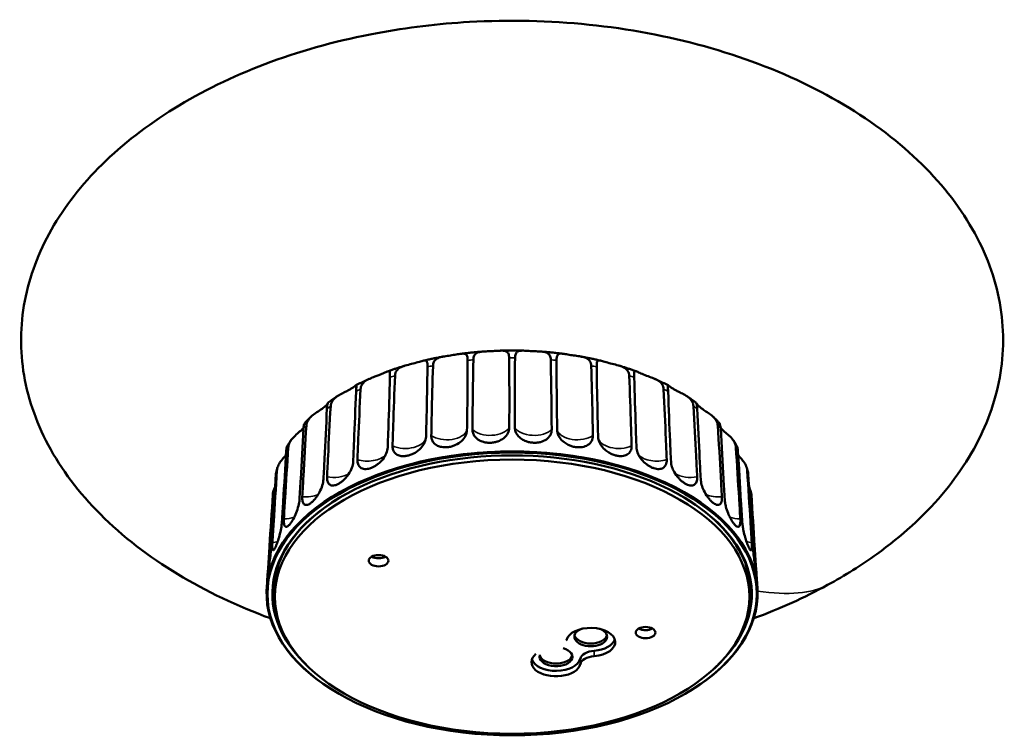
# Model space of a CAD drawing. Header units: millimetres. Extents: x 284 to 1030, y 103 to 1064.
# Tile 4 of 4: x 729 to 1030, y 846 to 1064. Entities that reach past the tile are written whole.
import ezdxf

# ---------------------------------------------------------------- set-up
doc = ezdxf.new("R2010")
doc.units = ezdxf.units.MM
doc.header["$LTSCALE"] = 4
doc.layers.add('Visibile (ISO)', color=7, linetype='Continuous', lineweight=50)
doc.layers.add('Visibile sottile (ISO)', color=7, linetype='Continuous', lineweight=35)

msp = doc.modelspace()

# ---------------------------------------------------------------- linework, layer by layer
at = {"layer": 'Visibile (ISO)'}
for p, q in [((804.92, 894.73), (804.66, 890.65)), ((954.29, 894.73), (954.56, 890.65)), ((807.11, 890.47), (807.11, 888.02)), ((952.11, 890.47), (952.11, 888.02)), ((804.62, 889.85), (804.62, 889.85)), ((954.6, 889.85), (954.6, 889.85)), ((825.42, 859.11), (825.24, 859.22)), ((933.8, 859.11), (933.98, 859.22))]:
    msp.add_line(p, q, dxfattribs=at)
for centre, major_axis, start_param, end_param in [((879.61, 889.04), (75, 0), 5.523307, 10.184656), ((879.61, 888.84), (73.25, 0), 5.71599, 9.991973), ((879.61, 889.04), (-75, 0), 3.16011, 6.264668), ((879.61, 889.04), (-73, 0), 5.481701, 6.579021), ((879.61, 889.04), (73, 0), 5.987349, 7.08467), ((838.82, 901.45), (-3, 0), 0.785398, 2.356194), ((879.61, 890.47), (-72.5, 0), 6.098254, 6.283185), ((879.61, 890.47), (72.5, 0), 0, 0.184932), ((879.61, 890.47), (-72.97, 0), 0.004615, 0.138792), ((879.61, 890.47), (72.97, 0), 6.144394, 6.278571), ((903.64, 874.15), (-7.5, 0), 1.712693, 6.141288), ((903.64, 875.78), (-5, 0), 5.318251, 10.389712), ((903.64, 876.6), (5, 0), 3.28349, 6.141288), ((920.39, 879.49), (-3, 0), 0.785398, 2.356194), ((891.27, 875.17), (5, 0), 6.083646, 6.141288), ((903.64, 875.78), (7.5, 0), 4.854286, 6.093488), ((893.03, 868.03), (7.5, 0), 2.528227, 6.141288), ((893.03, 869.66), (-5, 0), 6.084885, 10.542136), ((893.03, 870.47), (5, 0), 3.28349, 6.141288), ((905.41, 868.64), (-5, 0), 4.854286, 6.141288), ((905.41, 867), (-5, 0), 4.854286, 6.141288), ((893.03, 869.66), (7.5, 0), 3.33129, 6.141288)]:
    msp.add_ellipse(centre, major_axis=major_axis, ratio=0.57735, start_param=start_param, end_param=end_param, dxfattribs=at)
for centre, major_axis in [((879.61, 888.84), (74.76, 0)), ((879.61, 888.02), (-72.5, 0)), ((838.82, 899), (-3, 0)), ((920.39, 877.04), (-3, 0))]:
    msp.add_ellipse(centre, major_axis=major_axis, ratio=0.57735, dxfattribs=at)
for points, knots in [([(805.79, 881.4), (795.72, 885.1), (786.15, 889.63), (768.63, 900.22), (760.59, 906.39), (747.31, 919.69), (741.88, 926.86), (734.02, 941.62), (731.43, 949.29), (729.18, 964.54), (729.43, 972.25), (732.62, 987.17), (735.55, 994.51), (743.8, 1008.4), (749.19, 1015.06), (762.03, 1027.35), (769.61, 1033.05), (786.5, 1043.18), (795.97, 1047.64), (816.23, 1055.07), (827.18, 1058.03), (847.6, 1061.83), (857.06, 1062.96), (866.56, 1063.5)], [53.725533, 53.725533, 53.725533, 53.725533, 57.115592, 57.115592, 60.58969, 60.58969, 63.940198, 63.940198, 67.176507, 67.176507, 70.335126, 70.335126, 73.469177, 73.469177, 76.634774, 76.634774, 79.879001, 79.879001, 83.231597, 83.231597, 86.700206, 86.700206, 89.558023, 89.558023, 89.558023, 89.558023]), ([(866.56, 1063.5), (878.71, 1064.19), (891.05, 1063.91), (915.14, 1061.43), (927.04, 1059.21), (949.6, 1052.96), (960.4, 1048.91), (979.99, 1039.23), (988.95, 1033.59), (1004.24, 1021.16), (1010.77, 1014.33), (1020.86, 1000.04), (1024.6, 992.51), (1029.11, 977.35), (1029.98, 969.6), (1028.94, 954.46), (1027.06, 946.93), (1020.8, 932.55), (1016.37, 925.58), (1005.32, 912.57), (998.59, 906.46), (986.34, 897.62), (981.3, 894.47), (968.94, 887.72), (961.35, 884.31), (953.43, 881.4)], [0, 0, 0, 0, 3.657114, 3.657114, 7.300525, 7.300525, 10.907597, 10.907597, 14.427186, 14.427186, 17.827998, 17.827998, 21.10721, 21.10721, 24.291329, 24.291329, 27.428381, 27.428381, 30.574892, 30.574892, 33.782797, 33.782797, 35.777457, 35.777457, 38.438659, 38.438659, 38.438659, 38.438659]), ([(870.92, 962.87), (870.44, 962.84), (869.97, 962.8), (869.03, 962.72), (868.56, 962.68), (867.63, 962.59), (867.16, 962.54), (866.22, 962.44), (865.76, 962.39), (864.83, 962.28), (864.36, 962.22), (863.9, 962.16)], [0.9088639, 0.9088639, 0.9088639, 0.9088639, 0.9290359, 0.9290359, 0.9492079, 0.9492079, 0.9693799, 0.9693799, 0.9895519, 0.9895519, 1.009724, 1.009724, 1.009724, 1.009724]), ([(867.8, 960.34), (867.81, 960.83), (867.89, 961.26), (868.23, 961.94), (868.46, 962.2), (869.12, 962.59), (869.54, 962.7), (870.54, 962.86), (871.1, 962.89), (872.25, 962.94), (872.84, 962.96), (874, 963.02), (874.57, 963.06), (875.68, 963.12), (876.2, 963.15), (877.13, 963.11), (877.51, 963.05), (878.13, 962.75), (878.34, 962.52), (878.64, 961.85), (878.71, 961.41), (878.71, 960.89)], [-1.815293, -1.815293, -1.815293, -1.815293, -1.628472, -1.628472, -1.456081, -1.456081, -1.272418, -1.272418, -1.090593, -1.090593, -0.916418, -0.916418, -0.742464, -0.742464, -0.562143, -0.562143, -0.379415, -0.379415, -0.195887, -0.195887, -0.000067, -0.000067, -0.000067, -0.000067]), ([(883.24, 963.13), (882.76, 963.14), (882.27, 963.15), (881.31, 963.17), (880.82, 963.18), (879.85, 963.18), (879.37, 963.18), (878.4, 963.18), (877.91, 963.17), (876.94, 963.15), (876.46, 963.14), (875.97, 963.13)], [0.7338637, 0.7338637, 0.7338637, 0.7338637, 0.7544775, 0.7544775, 0.7750913, 0.7750913, 0.795705, 0.795705, 0.8163188, 0.8163188, 0.8369326, 0.8369326, 0.8369326, 0.8369326]), ([(880.51, 960.89), (880.51, 961.38), (880.57, 961.81), (880.84, 962.46), (881.03, 962.69), (881.59, 963.02), (881.96, 963.09), (882.87, 963.15), (883.38, 963.13), (884.48, 963.07), (885.05, 963.03), (886.21, 962.97), (886.79, 962.95), (887.95, 962.9), (888.51, 962.87), (889.53, 962.73), (889.96, 962.63), (890.68, 962.26), (890.94, 962.01), (891.31, 961.3), (891.41, 960.86), (891.42, 960.34)], [-1.815294, -1.815294, -1.815294, -1.815294, -1.628038, -1.628038, -1.455672, -1.455672, -1.271983, -1.271983, -1.09025, -1.09025, -0.916225, -0.916225, -0.742421, -0.742421, -0.562167, -0.562167, -0.379414, -0.379414, -0.195887, -0.195887, -0.000067, -0.000067, -0.000067, -0.000067]), ([(895.32, 962.16), (894.86, 962.22), (894.39, 962.28), (893.46, 962.39), (892.99, 962.44), (892.06, 962.54), (891.59, 962.59), (890.65, 962.68), (890.18, 962.72), (889.24, 962.8), (888.77, 962.84), (888.3, 962.87)], [0.5610724, 0.5610724, 0.5610724, 0.5610724, 0.5812444, 0.5812444, 0.6014164, 0.6014164, 0.6215884, 0.6215884, 0.6417604, 0.6417604, 0.6619324, 0.6619324, 0.6619324, 0.6619324]), ([(843.84, 955.5), (843.85, 955.85), (843.92, 956.18), (844.16, 956.79), (844.33, 957.07), (844.86, 957.64), (845.26, 957.9), (846.24, 958.36), (846.82, 958.54), (848.09, 958.88), (848.77, 959.04), (850.09, 959.38), (850.72, 959.56), (851.81, 959.88), (852.26, 960.01), (852.94, 960.14), (853.18, 960.14), (853.53, 959.95), (853.63, 959.75), (853.76, 959.12), (853.77, 958.69), (853.77, 958.17)], [-1.815138, -1.815138, -1.815138, -1.815138, -1.681468, -1.681468, -1.547723, -1.547723, -1.369657, -1.369657, -1.177402, -1.177402, -0.97112, -0.97112, -0.758196, -0.758196, -0.558226, -0.558226, -0.381396, -0.381396, -0.197784, -0.197784, -0.000067, -0.000067, -0.000067, -0.000067]), ([(858.68, 961.35), (858.25, 961.27), (857.82, 961.19), (856.97, 961.03), (856.55, 960.95), (855.71, 960.78), (855.29, 960.69), (854.45, 960.51), (854.03, 960.41), (853.2, 960.22), (852.78, 960.13), (852.37, 960.03)], [1.08608118, 1.08608118, 1.08608118, 1.08608118, 1.10499064, 1.10499064, 1.12390011, 1.12390011, 1.14280957, 1.14280957, 1.16171904, 1.16171904, 1.1806285, 1.1806285, 1.1806285, 1.1806285]), ([(855.45, 958.53), (855.47, 958.95), (855.55, 959.34), (855.86, 960.03), (856.09, 960.32), (856.75, 960.8), (857.17, 960.98), (858.2, 961.27), (858.78, 961.37), (860, 961.56), (860.62, 961.64), (861.84, 961.83), (862.43, 961.93), (863.51, 962.11), (864, 962.19), (864.81, 962.24), (865.13, 962.21), (865.62, 961.97), (865.78, 961.75), (865.99, 961.11), (866.03, 960.68), (866.03, 960.16)], [-1.815163, -1.815163, -1.815163, -1.815163, -1.652415, -1.652415, -1.487409, -1.487409, -1.307699, -1.307699, -1.119389, -1.119389, -0.933147, -0.933147, -0.746434, -0.746434, -0.56015, -0.56015, -0.379501, -0.379501, -0.1959, -0.1959, -0.000067, -0.000067, -0.000067, -0.000067]), ([(866.03, 960.16), (866.02, 955.06), (865.98, 949.77), (865.89, 943.14), (865.86, 941.01), (865.83, 938.87)], [0.951028, 0.951028, 0.951028, 0.951028, 2.738791, 2.738791, 3.48369, 3.48369, 3.48369, 3.48369]), ([(867.51, 939.04), (867.53, 941.18), (867.54, 943.31), (867.62, 949.94), (867.7, 955.23), (867.8, 960.34)], [0.935856, 0.935856, 0.935856, 0.935856, 1.680755, 1.680755, 3.468518, 3.468518, 3.468518, 3.468518]), ([(878.71, 960.89), (878.76, 955.79), (878.78, 950.5), (878.77, 943.87), (878.76, 941.75), (878.75, 939.61)], [0.951028, 0.951028, 0.951028, 0.951028, 2.738791, 2.738791, 3.48369, 3.48369, 3.48369, 3.48369]), ([(880.46, 939.61), (880.45, 941.75), (880.45, 943.87), (880.44, 950.5), (880.46, 955.79), (880.51, 960.89)], [0.935856, 0.935856, 0.935856, 0.935856, 1.680755, 1.680755, 3.468518, 3.468518, 3.468518, 3.468518]), ([(891.42, 960.34), (891.52, 955.23), (891.6, 949.94), (891.67, 943.31), (891.69, 941.18), (891.71, 939.04)], [0.951028, 0.951028, 0.951028, 0.951028, 2.738791, 2.738791, 3.48369, 3.48369, 3.48369, 3.48369]), ([(893.18, 960.16), (893.18, 960.59), (893.21, 960.97), (893.36, 961.59), (893.49, 961.82), (893.88, 962.15), (894.15, 962.21), (894.88, 962.23), (895.34, 962.16), (896.36, 962), (896.93, 961.9), (898.11, 961.71), (898.72, 961.63), (899.95, 961.45), (900.54, 961.36), (901.63, 961.12), (902.1, 960.97), (902.9, 960.53), (903.2, 960.24), (903.63, 959.5), (903.75, 959.04), (903.76, 958.53)], [-1.815176, -1.815176, -1.815176, -1.815176, -1.650131, -1.650131, -1.482554, -1.482554, -1.302606, -1.302606, -1.115125, -1.115125, -0.9306, -0.9306, -0.745801, -0.745801, -0.56044, -0.56044, -0.379489, -0.379489, -0.195898, -0.195898, -0.000067, -0.000067, -0.000067, -0.000067]), ([(893.39, 938.87), (893.35, 941.01), (893.32, 943.14), (893.24, 949.77), (893.2, 955.06), (893.18, 960.16)], [0.935856, 0.935856, 0.935856, 0.935856, 1.680755, 1.680755, 3.468518, 3.468518, 3.468518, 3.468518]), ([(906.85, 960.03), (906.44, 960.13), (906.02, 960.22), (905.19, 960.41), (904.77, 960.51), (903.93, 960.69), (903.51, 960.78), (902.67, 960.95), (902.24, 961.03), (901.39, 961.19), (900.97, 961.27), (900.54, 961.35)], [0.39016782, 0.39016782, 0.39016782, 0.39016782, 0.40907729, 0.40907729, 0.42798675, 0.42798675, 0.44689622, 0.44689622, 0.46580568, 0.46580568, 0.48471515, 0.48471515, 0.48471515, 0.48471515]), ([(905.45, 958.17), (905.44, 958.55), (905.45, 958.88), (905.51, 959.44), (905.56, 959.66), (905.75, 960.01), (905.92, 960.11), (906.42, 960.14), (906.77, 960.05), (907.66, 959.81), (908.19, 959.64), (909.37, 959.31), (910.02, 959.15), (911.31, 958.83), (911.94, 958.67), (913.08, 958.31), (913.56, 958.11), (914.41, 957.59), (914.74, 957.28), (915.23, 956.49), (915.36, 956.02), (915.38, 955.5)], [-1.815111, -1.815111, -1.815111, -1.815111, -1.672, -1.672, -1.528313, -1.528313, -1.350068, -1.350068, -1.156268, -1.156268, -0.956251, -0.956251, -0.752579, -0.752579, -0.557702, -0.557702, -0.379587, -0.379587, -0.195915, -0.195915, -0.000067, -0.000067, -0.000067, -0.000067]), ([(833.31, 951.35), (833.33, 951.62), (833.37, 951.87), (833.52, 952.37), (833.63, 952.6), (834.01, 953.19), (834.32, 953.52), (835.13, 954.1), (835.6, 954.34), (836.64, 954.79), (837.18, 954.99), (838.12, 955.34), (838.52, 955.48), (839.23, 955.75), (839.56, 955.89), (840.19, 956.15), (840.49, 956.29), (841.1, 956.57), (841.39, 956.71), (841.87, 956.89), (842.03, 956.91), (842.24, 956.74), (842.28, 956.55), (842.31, 955.93), (842.3, 955.49), (842.29, 954.98)], [-1.814931, -1.814931, -1.814931, -1.814931, -1.715208, -1.715208, -1.614313, -1.614313, -1.446374, -1.446374, -1.274864, -1.274864, -1.100972, -1.100972, -0.971242, -0.971242, -0.853923, -0.853923, -0.726126, -0.726126, -0.563774, -0.563774, -0.378937, -0.378937, -0.195838, -0.195838, -0.000067, -0.000067, -0.000067, -0.000067]), ([(846.91, 958.55), (846.55, 958.45), (846.19, 958.34), (845.48, 958.11), (845.12, 958), (844.42, 957.77), (844.07, 957.65), (843.37, 957.42), (843.02, 957.3), (842.32, 957.05), (841.98, 956.93), (841.63, 956.8)], [1.26520148, 1.26520148, 1.26520148, 1.26520148, 1.28218268, 1.28218268, 1.29916388, 1.29916388, 1.31614508, 1.31614508, 1.33312627, 1.33312627, 1.35010747, 1.35010747, 1.35010747, 1.35010747]), ([(853.77, 958.17), (853.69, 953.07), (853.59, 947.77), (853.43, 941.12), (853.38, 938.99), (853.32, 936.85)], [0.951028, 0.951028, 0.951028, 0.951028, 2.738791, 2.738791, 3.48369, 3.48369, 3.48369, 3.48369]), ([(854.93, 937.18), (854.97, 939.33), (855.01, 941.45), (855.16, 948.1), (855.29, 953.4), (855.45, 958.53)], [0.935856, 0.935856, 0.935856, 0.935856, 1.680755, 1.680755, 3.468518, 3.468518, 3.468518, 3.468518]), ([(903.76, 958.53), (903.92, 953.4), (904.06, 948.1), (904.21, 941.45), (904.25, 939.33), (904.29, 937.18)], [0.951028, 0.951028, 0.951028, 0.951028, 2.738791, 2.738791, 3.48369, 3.48369, 3.48369, 3.48369]), ([(905.89, 936.85), (905.84, 938.99), (905.78, 941.12), (905.63, 947.77), (905.52, 953.07), (905.45, 958.17)], [0.935856, 0.935856, 0.935856, 0.935856, 1.680755, 1.680755, 3.468518, 3.468518, 3.468518, 3.468518]), ([(917.58, 956.8), (917.24, 956.93), (916.89, 957.05), (916.2, 957.3), (915.85, 957.42), (915.15, 957.65), (914.8, 957.77), (914.09, 958), (913.74, 958.11), (913.03, 958.34), (912.67, 958.45), (912.31, 958.55)], [0.22068885, 0.22068885, 0.22068885, 0.22068885, 0.23767005, 0.23767005, 0.25465125, 0.25465125, 0.27163245, 0.27163245, 0.28861365, 0.28861365, 0.30559485, 0.30559485, 0.30559485, 0.30559485]), ([(916.93, 954.98), (916.92, 955.34), (916.91, 955.65), (916.91, 956.19), (916.92, 956.41), (917, 956.77), (917.08, 956.87), (917.4, 956.89), (917.64, 956.79), (918.34, 956.47), (918.81, 956.25), (919.9, 955.78), (920.54, 955.54), (921.78, 955.09), (922.37, 954.87), (923.48, 954.41), (923.98, 954.16), (924.85, 953.56), (925.21, 953.21), (925.73, 952.37), (925.88, 951.88), (925.9, 951.35)], [-1.815488, -1.815488, -1.815488, -1.815488, -1.679586, -1.679586, -1.54374, -1.54374, -1.36485, -1.36485, -1.171864, -1.171864, -0.962423, -0.962423, -0.7466, -0.7466, -0.557755, -0.557755, -0.381358, -0.381358, -0.197738, -0.197738, -0.000067, -0.000067, -0.000067, -0.000067]), ([(835.99, 954.51), (835.71, 954.39), (835.44, 954.26), (834.89, 954.01), (834.61, 953.88), (834.07, 953.62), (833.8, 953.49), (833.26, 953.22), (832.99, 953.09), (832.46, 952.82), (832.19, 952.69), (831.93, 952.55)], [1.44573947, 1.44573947, 1.44573947, 1.44573947, 1.46031745, 1.46031745, 1.47489543, 1.47489543, 1.4894734, 1.4894734, 1.50405138, 1.50405138, 1.51862936, 1.51862936, 1.51862936, 1.51862936]), ([(842.29, 954.98), (842.15, 949.87), (841.99, 944.55), (841.77, 937.89), (841.69, 935.75), (841.61, 933.6)], [0.951028, 0.951028, 0.951028, 0.951028, 2.738791, 2.738791, 3.48369, 3.48369, 3.48369, 3.48369]), ([(843.09, 934.09), (843.15, 936.24), (843.22, 938.37), (843.44, 945.03), (843.63, 950.36), (843.84, 955.5)], [0.935856, 0.935856, 0.935856, 0.935856, 1.680755, 1.680755, 3.468518, 3.468518, 3.468518, 3.468518]), ([(915.38, 955.5), (915.59, 950.36), (915.78, 945.03), (916, 938.37), (916.06, 936.24), (916.12, 934.09)], [0.951028, 0.951028, 0.951028, 0.951028, 2.738791, 2.738791, 3.48369, 3.48369, 3.48369, 3.48369]), ([(917.6, 933.6), (917.52, 935.75), (917.45, 937.89), (917.22, 944.55), (917.06, 949.87), (916.93, 954.98)], [0.935856, 0.935856, 0.935856, 0.935856, 1.680755, 1.680755, 3.468518, 3.468518, 3.468518, 3.468518]), ([(927.29, 952.55), (927.02, 952.69), (926.76, 952.82), (926.23, 953.09), (925.96, 953.22), (925.42, 953.49), (925.15, 953.62), (924.6, 953.88), (924.33, 954.01), (923.78, 954.26), (923.5, 954.39), (923.22, 954.51)], [0.05216697, 0.05216697, 0.05216697, 0.05216697, 0.06674495, 0.06674495, 0.08132292, 0.08132292, 0.0959009, 0.0959009, 0.11047888, 0.11047888, 0.12505685, 0.12505685, 0.12505685, 0.12505685]), ([(824.19, 946.22), (824.21, 946.5), (824.26, 946.77), (824.44, 947.3), (824.56, 947.56), (824.98, 948.2), (825.31, 948.55), (826.14, 949.2), (826.61, 949.49), (827.61, 950.03), (828.12, 950.28), (828.97, 950.71), (829.32, 950.88), (829.93, 951.22), (830.21, 951.38), (830.73, 951.7), (830.97, 951.86), (831.44, 952.19), (831.64, 952.35), (831.95, 952.57), (832.03, 952.61), (832.08, 952.45), (832.06, 952.26), (832, 951.64), (831.96, 951.2), (831.94, 950.69)], [-1.814873, -1.814873, -1.814873, -1.814873, -1.709944, -1.709944, -1.603609, -1.603609, -1.436265, -1.436265, -1.264286, -1.264286, -1.093705, -1.093705, -0.966927, -0.966927, -0.852088, -0.852088, -0.726029, -0.726029, -0.563714, -0.563714, -0.378914, -0.378914, -0.195836, -0.195836, -0.000067, -0.000067, -0.000067, -0.000067]), ([(831.94, 950.69), (831.75, 945.56), (831.54, 940.23), (831.25, 933.54), (831.16, 931.39), (831.06, 929.23)], [0.951028, 0.951028, 0.951028, 0.951028, 2.738791, 2.738791, 3.48369, 3.48369, 3.48369, 3.48369]), ([(832.37, 929.86), (832.45, 932.02), (832.54, 934.16), (832.82, 940.84), (833.06, 946.19), (833.31, 951.35)], [0.935856, 0.935856, 0.935856, 0.935856, 1.680755, 1.680755, 3.468518, 3.468518, 3.468518, 3.468518]), ([(925.9, 951.35), (926.16, 946.19), (926.4, 940.84), (926.68, 934.16), (926.77, 932.02), (926.85, 929.86)], [0.951028, 0.951028, 0.951028, 0.951028, 2.738791, 2.738791, 3.48369, 3.48369, 3.48369, 3.48369]), ([(927.28, 950.69), (927.27, 950.96), (927.25, 951.22), (927.22, 951.67), (927.2, 951.87), (927.15, 952.29), (927.13, 952.46), (927.18, 952.6), (927.25, 952.58), (927.54, 952.38), (927.74, 952.22), (928.23, 951.87), (928.47, 951.71), (928.98, 951.39), (929.26, 951.23), (929.87, 950.9), (930.21, 950.72), (931.04, 950.31), (931.52, 950.08), (932.54, 949.53), (933.05, 949.23), (933.94, 948.52), (934.3, 948.13), (934.84, 947.24), (934.99, 946.74), (935.02, 946.22)], [-1.814873, -1.814873, -1.814873, -1.814873, -1.709944, -1.709944, -1.603609, -1.603609, -1.436265, -1.436265, -1.264286, -1.264286, -1.093705, -1.093705, -0.966927, -0.966927, -0.852088, -0.852088, -0.726029, -0.726029, -0.563714, -0.563714, -0.378914, -0.378914, -0.195836, -0.195836, -0.000067, -0.000067, -0.000067, -0.000067]), ([(928.16, 929.23), (928.06, 931.39), (927.96, 933.54), (927.67, 940.23), (927.46, 945.56), (927.28, 950.69)], [0.935856, 0.935856, 0.935856, 0.935856, 1.680755, 1.680755, 3.468518, 3.468518, 3.468518, 3.468518]), ([(826.3, 949.29), (826.11, 949.16), (825.91, 949.03), (825.53, 948.78), (825.33, 948.65), (824.95, 948.39), (824.76, 948.26), (824.38, 948), (824.2, 947.86), (823.82, 947.6), (823.64, 947.46), (823.45, 947.33)], [1.62713022, 1.62713022, 1.62713022, 1.62713022, 1.63903902, 1.63903902, 1.65094782, 1.65094782, 1.66285662, 1.66285662, 1.67476542, 1.67476542, 1.68667422, 1.68667422, 1.68667422, 1.68667422]), ([(935.76, 947.33), (935.58, 947.46), (935.39, 947.6), (935.02, 947.86), (934.83, 948), (934.45, 948.26), (934.26, 948.39), (933.88, 948.65), (933.69, 948.78), (933.3, 949.03), (933.11, 949.16), (932.91, 949.29)], [6.16730742, 6.16730742, 6.16730742, 6.16730742, 6.17921622, 6.17921622, 6.19112502, 6.19112502, 6.20303382, 6.20303382, 6.21494262, 6.21494262, 6.22685142, 6.22685142, 6.22685142, 6.22685142]), ([(816.76, 940.24), (816.78, 940.61), (816.86, 940.97), (817.15, 941.67), (817.35, 942), (817.93, 942.75), (818.35, 943.13), (819.31, 943.89), (819.85, 944.24), (820.93, 944.95), (821.45, 945.3), (822.36, 945.99), (822.73, 946.33), (823.12, 946.77), (823.22, 946.9), (823.3, 947.01)], [-1.815488, -1.815488, -1.815488, -1.815488, -1.679586, -1.679586, -1.54374, -1.54374, -1.36485, -1.36485, -1.171864, -1.171864, -0.962423, -0.962423, -0.7466, -0.7466, -0.639173, -0.639173, -0.639173, -0.639173]), ([(823.04, 945.42), (822.81, 940.27), (822.55, 934.92), (822.21, 928.19), (822.1, 926.04), (821.98, 923.86)], [0.951028, 0.951028, 0.951028, 0.951028, 2.738791, 2.738791, 3.48369, 3.48369, 3.48369, 3.48369]), ([(823.45, 947.33), (823.45, 947.32), (823.44, 947.31), (823.37, 947.21), (823.29, 947.02), (823.13, 946.39), (823.06, 945.95), (823.04, 945.42)], [-0.4278506, -0.4278506, -0.4278506, -0.4278506, -0.3813582, -0.3813582, -0.1977378, -0.1977378, -0.0000669, -0.0000669, -0.0000669, -0.0000669]), ([(823.08, 924.62), (823.18, 926.79), (823.29, 928.94), (823.62, 935.65), (823.9, 941.02), (824.19, 946.22)], [0.935856, 0.935856, 0.935856, 0.935856, 1.680755, 1.680755, 3.468518, 3.468518, 3.468518, 3.468518]), ([(935.02, 946.22), (935.31, 941.02), (935.6, 935.65), (935.93, 928.94), (936.04, 926.79), (936.14, 924.62)], [0.951028, 0.951028, 0.951028, 0.951028, 2.738791, 2.738791, 3.48369, 3.48369, 3.48369, 3.48369]), ([(936.18, 945.42), (936.16, 945.69), (936.14, 945.93), (936.08, 946.37), (936.04, 946.57), (935.93, 947.01), (935.85, 947.19), (935.79, 947.31), (935.77, 947.32), (935.76, 947.33)], [-1.8149306, -1.8149306, -1.8149306, -1.8149306, -1.715208, -1.715208, -1.6143125, -1.6143125, -1.4463742, -1.4463742, -1.3875849, -1.3875849, -1.3875849, -1.3875849]), ([(935.92, 947.01), (935.97, 946.93), (936.04, 946.84), (936.26, 946.58), (936.43, 946.4), (936.84, 946.02), (937.06, 945.84), (937.58, 945.44), (937.89, 945.23), (938.62, 944.73), (939.06, 944.45), (940.01, 943.81), (940.5, 943.45), (941.37, 942.65), (941.73, 942.23), (942.27, 941.28), (942.43, 940.77), (942.46, 940.24)], [-1.176354, -1.176354, -1.176354, -1.176354, -1.100972, -1.100972, -0.971242, -0.971242, -0.853923, -0.853923, -0.726126, -0.726126, -0.563774, -0.563774, -0.378937, -0.378937, -0.195838, -0.195838, -0.000067, -0.000067, -0.000067, -0.000067]), ([(937.24, 923.86), (937.12, 926.04), (937.01, 928.19), (936.67, 934.92), (936.41, 940.27), (936.18, 945.42)], [0.935856, 0.935856, 0.935856, 0.935856, 1.680755, 1.680755, 3.468518, 3.468518, 3.468518, 3.468518]), ([(818.19, 942.96), (818.07, 942.85), (817.94, 942.73), (817.7, 942.5), (817.58, 942.38), (817.34, 942.14), (817.22, 942.03), (816.99, 941.79), (816.87, 941.67), (816.64, 941.43), (816.52, 941.31), (816.41, 941.19)], [1.80866565, 1.80866565, 1.80866565, 1.80866565, 1.81789828, 1.81789828, 1.82713091, 1.82713091, 1.83636354, 1.83636354, 1.84559617, 1.84559617, 1.8548288, 1.8548288, 1.8548288, 1.8548288]), ([(942.81, 941.19), (942.69, 941.31), (942.58, 941.43), (942.34, 941.67), (942.23, 941.79), (941.99, 942.03), (941.87, 942.14), (941.64, 942.38), (941.52, 942.5), (941.27, 942.73), (941.15, 942.85), (941.03, 942.96)], [5.99915284, 5.99915284, 5.99915284, 5.99915284, 6.00838547, 6.00838547, 6.01761809, 6.01761809, 6.02685072, 6.02685072, 6.03608335, 6.03608335, 6.04531598, 6.04531598, 6.04531598, 6.04531598]), ([(811.23, 933.61), (811.26, 934), (811.35, 934.39), (811.66, 935.16), (811.87, 935.53), (812.47, 936.35), (812.87, 936.77), (813.78, 937.61), (814.26, 938.01), (815.15, 938.79), (815.55, 939.15), (815.87, 939.5)], [-1.8151111, -1.8151111, -1.8151111, -1.8151111, -1.6719999, -1.6719999, -1.5283125, -1.5283125, -1.3500678, -1.3500678, -1.1562679, -1.1562679, -0.9627422, -0.9627422, -0.9627422, -0.9627422]), ([(815.86, 939.35), (815.59, 934.17), (815.29, 928.79), (814.91, 922.03), (814.78, 919.86), (814.65, 917.67)], [0.951028, 0.951028, 0.951028, 0.951028, 2.738791, 2.738791, 3.48369, 3.48369, 3.48369, 3.48369]), ([(815.51, 918.53), (815.63, 920.7), (815.75, 922.86), (816.13, 929.62), (816.44, 935.02), (816.76, 940.24)], [0.935856, 0.935856, 0.935856, 0.935856, 1.680755, 1.680755, 3.468518, 3.468518, 3.468518, 3.468518]), ([(816.41, 941.19), (816.31, 941.08), (816.2, 940.9), (815.98, 940.31), (815.89, 939.87), (815.86, 939.35)], [-0.3399813, -0.3399813, -0.3399813, -0.3399813, -0.1959152, -0.1959152, -0.0000669, -0.0000669, -0.0000669, -0.0000669]), ([(865.83, 938.87), (865.82, 938.29), (865.67, 937.69), (865.09, 936.55), (864.67, 936), (863.63, 935.06), (863.02, 934.66), (862.04, 934.2), (861.72, 934.08), (861.18, 933.91), (860.98, 933.86), (860.59, 933.77), (860.41, 933.73), (860.05, 933.68), (859.87, 933.66), (859.48, 933.63), (859.28, 933.62), (858.74, 933.63), (858.41, 933.66), (857.64, 933.79), (857.23, 933.92), (856.34, 934.36), (855.91, 934.7), (855.36, 935.4), (855.19, 935.73), (854.97, 936.43), (854.92, 936.8), (854.93, 937.18)], [0, 0, 0, 0, 0.223006, 0.223006, 0.447748, 0.447748, 0.668658, 0.668658, 0.772341, 0.772341, 0.83661, 0.83661, 0.892477, 0.892477, 0.948504, 0.948504, 1.013655, 1.013655, 1.121767, 1.121767, 1.27532, 1.27532, 1.486466, 1.486466, 1.634122, 1.634122, 1.78109, 1.78109, 1.78109, 1.78109]), ([(878.75, 939.61), (878.75, 939.03), (878.6, 938.45), (878.03, 937.36), (877.61, 936.86), (876.55, 936.02), (875.93, 935.68), (874.93, 935.33), (874.6, 935.23), (874.05, 935.12), (873.84, 935.09), (873.45, 935.04), (873.26, 935.02), (872.89, 935.01), (872.7, 935), (872.3, 935.01), (872.09, 935.03), (871.53, 935.09), (871.19, 935.15), (870.39, 935.37), (869.95, 935.54), (869.02, 936.07), (868.57, 936.45), (867.99, 937.21), (867.81, 937.56), (867.57, 938.28), (867.51, 938.66), (867.51, 939.04)], [0, 0, 0, 0, 0.223006, 0.223006, 0.447748, 0.447748, 0.668658, 0.668658, 0.772341, 0.772341, 0.83661, 0.83661, 0.892477, 0.892477, 0.948504, 0.948504, 1.013655, 1.013655, 1.121767, 1.121767, 1.27532, 1.27532, 1.486466, 1.486466, 1.634122, 1.634122, 1.78109, 1.78109, 1.78109, 1.78109]), ([(891.71, 939.04), (891.71, 938.46), (891.57, 937.89), (891.02, 936.86), (890.61, 936.41), (889.57, 935.67), (888.96, 935.39), (887.97, 935.14), (887.64, 935.08), (887.09, 935.02), (886.88, 935.01), (886.49, 935), (886.3, 935.01), (885.93, 935.03), (885.74, 935.04), (885.34, 935.09), (885.13, 935.13), (884.56, 935.25), (884.22, 935.34), (883.42, 935.64), (882.98, 935.86), (882.03, 936.48), (881.57, 936.91), (880.97, 937.73), (880.78, 938.09), (880.53, 938.84), (880.46, 939.22), (880.46, 939.61)], [0, 0, 0, 0, 0.223006, 0.223006, 0.447748, 0.447748, 0.668658, 0.668658, 0.772341, 0.772341, 0.83661, 0.83661, 0.892477, 0.892477, 0.948504, 0.948504, 1.013655, 1.013655, 1.121767, 1.121767, 1.27532, 1.27532, 1.486466, 1.486466, 1.634122, 1.634122, 1.78109, 1.78109, 1.78109, 1.78109]), ([(904.29, 937.18), (904.3, 936.6), (904.18, 936.05), (903.66, 935.07), (903.27, 934.65), (902.28, 934.02), (901.7, 933.81), (900.75, 933.65), (900.43, 933.62), (899.9, 933.62), (899.7, 933.63), (899.32, 933.66), (899.14, 933.68), (898.78, 933.74), (898.6, 933.77), (898.21, 933.86), (898, 933.92), (897.45, 934.1), (897.11, 934.23), (896.33, 934.6), (895.89, 934.87), (894.96, 935.58), (894.5, 936.06), (893.91, 936.94), (893.72, 937.32), (893.46, 938.09), (893.39, 938.48), (893.39, 938.87)], [0, 0, 0, 0, 0.223006, 0.223006, 0.447748, 0.447748, 0.668658, 0.668658, 0.772341, 0.772341, 0.83661, 0.83661, 0.892477, 0.892477, 0.948504, 0.948504, 1.013655, 1.013655, 1.121767, 1.121767, 1.27532, 1.27532, 1.486466, 1.486466, 1.634122, 1.634122, 1.78109, 1.78109, 1.78109, 1.78109]), ([(942.46, 940.24), (942.78, 935.02), (943.09, 929.62), (943.47, 922.86), (943.59, 920.7), (943.71, 918.53)], [0.951028, 0.951028, 0.951028, 0.951028, 2.738791, 2.738791, 3.48369, 3.48369, 3.48369, 3.48369]), ([(943.36, 939.35), (943.34, 939.7), (943.29, 940.02), (943.15, 940.57), (943.06, 940.8), (942.91, 941.06), (942.86, 941.14), (942.81, 941.19)], [-1.8151381, -1.8151381, -1.8151381, -1.8151381, -1.6814679, -1.6814679, -1.5477228, -1.5477228, -1.4757031, -1.4757031, -1.4757031, -1.4757031]), ([(943.35, 939.51), (943.5, 939.33), (943.68, 939.16), (944.27, 938.6), (944.74, 938.2), (945.66, 937.4), (946.1, 937.01), (946.91, 936.15), (947.26, 935.69), (947.79, 934.68), (947.95, 934.15), (947.98, 933.61)], [-0.852565, -0.852565, -0.852565, -0.852565, -0.7581957, -0.7581957, -0.5582255, -0.5582255, -0.3813955, -0.3813955, -0.1977838, -0.1977838, -0.0000669, -0.0000669, -0.0000669, -0.0000669]), ([(944.56, 917.67), (944.43, 919.86), (944.31, 922.03), (943.92, 928.79), (943.63, 934.17), (943.36, 939.35)], [0.935856, 0.935856, 0.935856, 0.935856, 1.680755, 1.680755, 3.468518, 3.468518, 3.468518, 3.468518]), ([(811.97, 935.66), (811.91, 935.56), (811.84, 935.46), (811.71, 935.26), (811.65, 935.16), (811.52, 934.96), (811.46, 934.86), (811.33, 934.66), (811.27, 934.56), (811.15, 934.36), (811.08, 934.26), (811.02, 934.16)], [1.98937435, 1.98937435, 1.98937435, 1.98937435, 1.99627737, 1.99627737, 2.00318038, 2.00318038, 2.0100834, 2.0100834, 2.01698642, 2.01698642, 2.02388944, 2.02388944, 2.02388944, 2.02388944]), ([(853.32, 936.85), (853.31, 936.26), (853.15, 935.65), (852.6, 934.45), (852.19, 933.87), (851.19, 932.81), (850.61, 932.36), (849.68, 931.8), (849.38, 931.65), (848.87, 931.43), (848.68, 931.35), (848.32, 931.23), (848.15, 931.18), (847.81, 931.09), (847.64, 931.05), (847.28, 930.98), (847.09, 930.95), (846.58, 930.9), (846.27, 930.9), (845.57, 930.96), (845.18, 931.05), (844.36, 931.4), (843.97, 931.7), (843.47, 932.35), (843.32, 932.66), (843.12, 933.34), (843.08, 933.71), (843.09, 934.09)], [0, 0, 0, 0, 0.223006, 0.223006, 0.447748, 0.447748, 0.668658, 0.668658, 0.772341, 0.772341, 0.83661, 0.83661, 0.892477, 0.892477, 0.948504, 0.948504, 1.013655, 1.013655, 1.121767, 1.121767, 1.27532, 1.27532, 1.486466, 1.486466, 1.634122, 1.634122, 1.78109, 1.78109, 1.78109, 1.78109]), ([(916.12, 934.09), (916.14, 933.51), (916.03, 932.97), (915.57, 932.04), (915.21, 931.66), (914.31, 931.12), (913.77, 930.96), (912.88, 930.9), (912.59, 930.91), (912.1, 930.95), (911.91, 930.98), (911.55, 931.05), (911.38, 931.09), (911.04, 931.18), (910.87, 931.24), (910.51, 931.36), (910.31, 931.44), (909.79, 931.67), (909.47, 931.84), (908.73, 932.29), (908.32, 932.59), (907.43, 933.4), (906.99, 933.92), (906.41, 934.86), (906.23, 935.26), (905.97, 936.06), (905.9, 936.46), (905.89, 936.85)], [0, 0, 0, 0, 0.223006, 0.223006, 0.447748, 0.447748, 0.668658, 0.668658, 0.772341, 0.772341, 0.83661, 0.83661, 0.892477, 0.892477, 0.948504, 0.948504, 1.013655, 1.013655, 1.121767, 1.121767, 1.27532, 1.27532, 1.486466, 1.486466, 1.634122, 1.634122, 1.78109, 1.78109, 1.78109, 1.78109]), ([(948.19, 934.16), (948.13, 934.26), (948.07, 934.36), (947.95, 934.56), (947.89, 934.66), (947.76, 934.86), (947.7, 934.96), (947.57, 935.16), (947.51, 935.26), (947.38, 935.46), (947.31, 935.56), (947.24, 935.66)], [5.8300922, 5.8300922, 5.8300922, 5.8300922, 5.83699522, 5.83699522, 5.84389823, 5.84389823, 5.85080125, 5.85080125, 5.85770427, 5.85770427, 5.86460728, 5.86460728, 5.86460728, 5.86460728]), ([(810.62, 932.64), (810.31, 927.43), (809.99, 922.02), (809.57, 915.22), (809.44, 913.04), (809.3, 910.84)], [0.951028, 0.951028, 0.951028, 0.951028, 2.738791, 2.738791, 3.48369, 3.48369, 3.48369, 3.48369]), ([(809.88, 911.77), (810.01, 913.96), (810.14, 916.13), (810.56, 922.92), (810.9, 928.36), (811.23, 933.61)], [0.935856, 0.935856, 0.935856, 0.935856, 1.680755, 1.680755, 3.468518, 3.468518, 3.468518, 3.468518]), ([(811.02, 934.16), (810.99, 934.1), (810.96, 934.04), (810.76, 933.62), (810.65, 933.16), (810.62, 932.64)], [-0.2320481, -0.2320481, -0.2320481, -0.2320481, -0.1958979, -0.1958979, -0.0000669, -0.0000669, -0.0000669, -0.0000669]), ([(841.61, 933.6), (841.59, 933.01), (841.45, 932.39), (840.92, 931.13), (840.55, 930.51), (839.68, 929.44), (839.23, 928.98), (838.46, 928.37), (838.19, 928.17), (837.64, 927.82), (837.36, 927.67), (836.78, 927.39), (836.46, 927.27), (835.89, 927.1), (835.64, 927.04), (835.11, 926.97), (834.84, 926.96), (834.07, 927.02), (833.62, 927.19), (832.96, 927.72), (832.72, 928.06), (832.41, 928.87), (832.35, 929.34), (832.37, 929.86)], [0, 0, 0, 0, 0.223032, 0.223032, 0.446423, 0.446423, 0.639555, 0.639555, 0.743135, 0.743135, 0.843622, 0.843622, 0.957388, 0.957388, 1.055424, 1.055424, 1.165217, 1.165217, 1.387953, 1.387953, 1.585597, 1.585597, 1.781629, 1.781629, 1.781629, 1.781629]), ([(926.85, 929.86), (926.87, 929.27), (926.78, 928.74), (926.39, 927.86), (926.08, 927.52), (925.34, 927.09), (924.93, 926.99), (924.23, 926.96), (923.97, 926.98), (923.44, 927.07), (923.18, 927.14), (922.6, 927.33), (922.28, 927.46), (921.7, 927.75), (921.44, 927.91), (920.88, 928.28), (920.59, 928.49), (919.75, 929.21), (919.24, 929.76), (918.45, 930.88), (918.15, 931.43), (917.74, 932.54), (917.62, 933.08), (917.6, 933.6)], [0, 0, 0, 0, 0.223032, 0.223032, 0.446423, 0.446423, 0.639555, 0.639555, 0.743135, 0.743135, 0.843622, 0.843622, 0.957388, 0.957388, 1.055424, 1.055424, 1.165217, 1.165217, 1.387953, 1.387953, 1.585597, 1.585597, 1.781629, 1.781629, 1.781629, 1.781629]), ([(947.98, 933.61), (948.32, 928.36), (948.66, 922.92), (949.07, 916.13), (949.2, 913.96), (949.33, 911.77)], [0.951028, 0.951028, 0.951028, 0.951028, 2.738791, 2.738791, 3.48369, 3.48369, 3.48369, 3.48369]), ([(948.6, 932.64), (948.57, 933.08), (948.49, 933.46), (948.32, 933.92), (948.26, 934.05), (948.19, 934.16)], [-1.8151627, -1.8151627, -1.8151627, -1.8151627, -1.6524148, -1.6524148, -1.5831778, -1.5831778, -1.5831778, -1.5831778]), ([(949.92, 910.84), (949.78, 913.04), (949.65, 915.22), (949.23, 922.02), (948.9, 927.43), (948.6, 932.64)], [0.935856, 0.935856, 0.935856, 0.935856, 1.680755, 1.680755, 3.468518, 3.468518, 3.468518, 3.468518]), ([(807.78, 926.53), (807.81, 926.98), (807.92, 927.44), (808.31, 928.37), (808.57, 928.82), (809.24, 929.75), (809.62, 930.2), (810.19, 930.84), (810.37, 931.04), (810.54, 931.23)], [-1.8151761, -1.8151761, -1.8151761, -1.8151761, -1.650131, -1.650131, -1.4825545, -1.4825545, -1.3026055, -1.3026055, -1.2188763, -1.2188763, -1.2188763, -1.2188763]), ([(948.68, 931.23), (948.76, 931.15), (948.83, 931.06), (949.29, 930.55), (949.68, 930.11), (950.42, 929.16), (950.75, 928.67), (951.25, 927.61), (951.4, 927.06), (951.43, 926.53)], [-0.5965419, -0.5965419, -0.5965419, -0.5965419, -0.5601504, -0.5601504, -0.379501, -0.379501, -0.1958997, -0.1958997, -0.0000669, -0.0000669, -0.0000669, -0.0000669]), ([(806.38, 904.55), (806.52, 906.75), (806.65, 908.94), (807.09, 915.77), (807.44, 921.24), (807.78, 926.53)], [0.935856, 0.935856, 0.935856, 0.935856, 1.680755, 1.680755, 3.468518, 3.468518, 3.468518, 3.468518]), ([(807.99, 927.56), (807.96, 927.48), (807.93, 927.39), (807.88, 927.22), (807.85, 927.14), (807.8, 926.97), (807.77, 926.89), (807.72, 926.72), (807.7, 926.63), (807.65, 926.46), (807.62, 926.38), (807.6, 926.29)], [2.16809208, 2.16809208, 2.16809208, 2.16809208, 2.17344106, 2.17344106, 2.17879004, 2.17879004, 2.18413902, 2.18413902, 2.189488, 2.189488, 2.19483698, 2.19483698, 2.19483698, 2.19483698]), ([(831.06, 929.23), (831.03, 928.64), (830.9, 928), (830.42, 926.69), (830.08, 926.04), (829.33, 924.91), (828.95, 924.43), (828.3, 923.75), (828.05, 923.52), (827.55, 923.09), (827.29, 922.9), (826.73, 922.53), (826.43, 922.37), (825.91, 922.14), (825.68, 922.06), (825.21, 921.96), (824.97, 921.93), (824.33, 921.97), (823.97, 922.13), (823.47, 922.64), (823.3, 922.94), (823.1, 923.7), (823.06, 924.14), (823.08, 924.62)], [0, 0, 0, 0, 0.223041, 0.223041, 0.446011, 0.446011, 0.63071, 0.63071, 0.736879, 0.736879, 0.845903, 0.845903, 0.971537, 0.971537, 1.07472, 1.07472, 1.19146, 1.19146, 1.414775, 1.414775, 1.59857, 1.59857, 1.78136, 1.78136, 1.78136, 1.78136]), ([(936.14, 924.62), (936.17, 924.03), (936.1, 923.51), (935.78, 922.66), (935.53, 922.35), (934.93, 922), (934.6, 921.93), (934.02, 921.96), (933.8, 922), (933.33, 922.13), (933.08, 922.23), (932.53, 922.51), (932.23, 922.69), (931.69, 923.08), (931.44, 923.27), (930.93, 923.73), (930.67, 924), (929.93, 924.84), (929.49, 925.45), (928.84, 926.62), (928.61, 927.16), (928.28, 928.23), (928.18, 928.74), (928.16, 929.23)], [0, 0, 0, 0, 0.223041, 0.223041, 0.446011, 0.446011, 0.63071, 0.63071, 0.736879, 0.736879, 0.845903, 0.845903, 0.971537, 0.971537, 1.07472, 1.07472, 1.19146, 1.19146, 1.414775, 1.414775, 1.59857, 1.59857, 1.78136, 1.78136, 1.78136, 1.78136]), ([(951.62, 926.29), (951.59, 926.38), (951.57, 926.46), (951.52, 926.63), (951.49, 926.72), (951.44, 926.89), (951.42, 926.97), (951.36, 927.14), (951.34, 927.22), (951.28, 927.39), (951.26, 927.48), (951.23, 927.56)], [5.65914465, 5.65914465, 5.65914465, 5.65914465, 5.66449363, 5.66449363, 5.66984261, 5.66984261, 5.6751916, 5.6751916, 5.68054058, 5.68054058, 5.68588956, 5.68588956, 5.68588956, 5.68588956]), ([(951.43, 926.53), (951.78, 921.24), (952.13, 915.77), (952.56, 908.94), (952.7, 906.75), (952.84, 904.55)], [0.951028, 0.951028, 0.951028, 0.951028, 2.738791, 2.738791, 3.48369, 3.48369, 3.48369, 3.48369]), ([(807.47, 925.51), (807.14, 920.27), (806.8, 914.83), (806.36, 907.98), (806.22, 905.79), (806.08, 903.57)], [0.951028, 0.951028, 0.951028, 0.951028, 2.738791, 2.738791, 3.48369, 3.48369, 3.48369, 3.48369]), ([(821.98, 923.86), (821.95, 923.27), (821.83, 922.62), (821.41, 921.27), (821.12, 920.58), (820.48, 919.36), (820.14, 918.82), (819.58, 918.07), (819.39, 917.82), (818.99, 917.38), (818.79, 917.18), (818.38, 916.8), (818.16, 916.62), (817.77, 916.35), (817.59, 916.25), (817.23, 916.09), (817.05, 916.03), (816.54, 915.97), (816.25, 916.06), (815.82, 916.48), (815.68, 916.78), (815.51, 917.54), (815.48, 918), (815.51, 918.53)], [0, 0, 0, 0, 0.223032, 0.223032, 0.446423, 0.446423, 0.639555, 0.639555, 0.743135, 0.743135, 0.843622, 0.843622, 0.957388, 0.957388, 1.055424, 1.055424, 1.165217, 1.165217, 1.387953, 1.387953, 1.585597, 1.585597, 1.781629, 1.781629, 1.781629, 1.781629]), ([(943.71, 918.53), (943.74, 917.93), (943.7, 917.42), (943.47, 916.6), (943.28, 916.31), (942.8, 916), (942.54, 915.97), (942.07, 916.06), (941.89, 916.13), (941.53, 916.3), (941.35, 916.42), (940.95, 916.71), (940.73, 916.89), (940.32, 917.29), (940.12, 917.49), (939.72, 917.95), (939.51, 918.22), (938.9, 919.08), (938.52, 919.72), (937.92, 920.99), (937.69, 921.59), (937.36, 922.78), (937.26, 923.34), (937.24, 923.86)], [0, 0, 0, 0, 0.223032, 0.223032, 0.446423, 0.446423, 0.639555, 0.639555, 0.743135, 0.743135, 0.843622, 0.843622, 0.957388, 0.957388, 1.055424, 1.055424, 1.165217, 1.165217, 1.387953, 1.387953, 1.585597, 1.585597, 1.781629, 1.781629, 1.781629, 1.781629]), ([(953.14, 903.57), (952.99, 905.79), (952.85, 907.98), (952.42, 914.83), (952.07, 920.27), (951.75, 925.51)], [0.935856, 0.935856, 0.935856, 0.935856, 1.680755, 1.680755, 3.468518, 3.468518, 3.468518, 3.468518]), ([(806.52, 919.21), (806.55, 919.72), (806.68, 920.26), (806.99, 921.04), (807.1, 921.28), (807.22, 921.51)], [-1.8152937, -1.8152937, -1.8152937, -1.8152937, -1.628038, -1.628038, -1.5465543, -1.5465543, -1.5465543, -1.5465543]), ([(952, 921.51), (952.1, 921.3), (952.2, 921.09), (952.52, 920.31), (952.67, 919.75), (952.7, 919.21)], [-0.2688283, -0.2688283, -0.2688283, -0.2688283, -0.1958874, -0.1958874, -0.0000669, -0.0000669, -0.0000669, -0.0000669]), ([(805.1, 897.08), (805.24, 899.3), (805.38, 901.5), (805.82, 908.38), (806.18, 913.89), (806.52, 919.21)], [0.935856, 0.935856, 0.935856, 0.935856, 1.680755, 1.680755, 3.468518, 3.468518, 3.468518, 3.468518]), ([(814.65, 917.67), (814.62, 917.08), (814.51, 916.41), (814.17, 915.02), (813.94, 914.3), (813.4, 912.93), (813.09, 912.28), (812.62, 911.44), (812.47, 911.19), (812.23, 910.81), (812.13, 910.67), (811.96, 910.44), (811.88, 910.33), (811.72, 910.14), (811.64, 910.05), (811.48, 909.87), (811.39, 909.78), (811.17, 909.58), (811.03, 909.49), (810.73, 909.34), (810.58, 909.31), (810.25, 909.42), (810.11, 909.61), (809.95, 910.12), (809.9, 910.39), (809.86, 911.01), (809.86, 911.37), (809.88, 911.77)], [0, 0, 0, 0, 0.223006, 0.223006, 0.447748, 0.447748, 0.668658, 0.668658, 0.772341, 0.772341, 0.83661, 0.83661, 0.892477, 0.892477, 0.948504, 0.948504, 1.013655, 1.013655, 1.121767, 1.121767, 1.27532, 1.27532, 1.486466, 1.486466, 1.634122, 1.634122, 1.78109, 1.78109, 1.78109, 1.78109]), ([(949.33, 911.77), (949.37, 911.17), (949.35, 910.66), (949.22, 909.86), (949.09, 909.58), (948.75, 909.3), (948.53, 909.3), (948.16, 909.5), (948.03, 909.6), (947.81, 909.8), (947.72, 909.88), (947.56, 910.06), (947.48, 910.15), (947.33, 910.35), (947.25, 910.45), (947.07, 910.69), (946.98, 910.83), (946.72, 911.22), (946.57, 911.49), (946.19, 912.18), (945.97, 912.61), (945.5, 913.71), (945.25, 914.38), (944.92, 915.51), (944.81, 915.97), (944.64, 916.86), (944.59, 917.28), (944.56, 917.67)], [0, 0, 0, 0, 0.223006, 0.223006, 0.447748, 0.447748, 0.668658, 0.668658, 0.772341, 0.772341, 0.83661, 0.83661, 0.892477, 0.892477, 0.948504, 0.948504, 1.013655, 1.013655, 1.121767, 1.121767, 1.27532, 1.27532, 1.486466, 1.486466, 1.634122, 1.634122, 1.78109, 1.78109, 1.78109, 1.78109]), ([(952.7, 919.21), (953.04, 913.89), (953.39, 908.38), (953.84, 901.5), (953.98, 899.3), (954.12, 897.08)], [0.951028, 0.951028, 0.951028, 0.951028, 2.738791, 2.738791, 3.48369, 3.48369, 3.48369, 3.48369]), ([(809.3, 910.84), (809.26, 910.24), (809.18, 909.57), (808.92, 908.14), (808.75, 907.41), (808.38, 905.99), (808.17, 905.32), (807.86, 904.43), (807.76, 904.17), (807.61, 903.77), (807.55, 903.63), (807.44, 903.37), (807.39, 903.26), (807.29, 903.06), (807.25, 902.96), (807.15, 902.77), (807.1, 902.67), (806.97, 902.45), (806.89, 902.35), (806.72, 902.18), (806.64, 902.14), (806.48, 902.22), (806.41, 902.4), (806.35, 902.9), (806.34, 903.17), (806.34, 903.79), (806.35, 904.15), (806.38, 904.55)], [0, 0, 0, 0, 0.223006, 0.223006, 0.447748, 0.447748, 0.668658, 0.668658, 0.772341, 0.772341, 0.83661, 0.83661, 0.892477, 0.892477, 0.948504, 0.948504, 1.013655, 1.013655, 1.121767, 1.121767, 1.27532, 1.27532, 1.486466, 1.486466, 1.634122, 1.634122, 1.78109, 1.78109, 1.78109, 1.78109]), ([(952.84, 904.55), (952.88, 903.94), (952.89, 903.43), (952.85, 902.64), (952.8, 902.37), (952.64, 902.12), (952.52, 902.14), (952.31, 902.37), (952.24, 902.47), (952.11, 902.69), (952.06, 902.78), (951.96, 902.97), (951.91, 903.07), (951.82, 903.28), (951.77, 903.39), (951.66, 903.65), (951.6, 903.79), (951.44, 904.21), (951.34, 904.48), (951.09, 905.2), (950.94, 905.66), (950.62, 906.79), (950.44, 907.48), (950.2, 908.64), (950.12, 909.11), (949.99, 910.02), (949.94, 910.44), (949.92, 910.84)], [0, 0, 0, 0, 0.223006, 0.223006, 0.447748, 0.447748, 0.668658, 0.668658, 0.772341, 0.772341, 0.83661, 0.83661, 0.892477, 0.892477, 0.948504, 0.948504, 1.013655, 1.013655, 1.121767, 1.121767, 1.27532, 1.27532, 1.486466, 1.486466, 1.634122, 1.634122, 1.78109, 1.78109, 1.78109, 1.78109]), ([(806.08, 903.57), (806.04, 902.97), (805.98, 902.29), (805.82, 900.85), (805.72, 900.1), (805.52, 898.65), (805.42, 897.96), (805.28, 897.05), (805.24, 896.78), (805.18, 896.37), (805.15, 896.23), (805.11, 895.97), (805.1, 895.85), (805.06, 895.64), (805.05, 895.54), (805.02, 895.34), (805.01, 895.24), (804.97, 895.02), (804.96, 894.91), (804.93, 894.72), (804.92, 894.68), (804.92, 894.76), (804.94, 894.93), (804.98, 895.43), (805, 895.7), (805.05, 896.32), (805.07, 896.68), (805.1, 897.08)], [0, 0, 0, 0, 0.223006, 0.223006, 0.447748, 0.447748, 0.668658, 0.668658, 0.772341, 0.772341, 0.83661, 0.83661, 0.892477, 0.892477, 0.948504, 0.948504, 1.013655, 1.013655, 1.121767, 1.121767, 1.27532, 1.27532, 1.486466, 1.486466, 1.634122, 1.634122, 1.78109, 1.78109, 1.78109, 1.78109]), ([(954.12, 897.08), (954.16, 896.48), (954.2, 895.96), (954.26, 895.17), (954.28, 894.9), (954.3, 894.66), (954.3, 894.68), (954.26, 894.93), (954.24, 895.03), (954.21, 895.26), (954.19, 895.35), (954.16, 895.55), (954.15, 895.65), (954.12, 895.87), (954.1, 895.98), (954.06, 896.25), (954.04, 896.4), (953.97, 896.82), (953.93, 897.11), (953.82, 897.84), (953.75, 898.31), (953.58, 899.47), (953.48, 900.17), (953.34, 901.35), (953.29, 901.83), (953.2, 902.74), (953.16, 903.18), (953.14, 903.57)], [0, 0, 0, 0, 0.223006, 0.223006, 0.447748, 0.447748, 0.668658, 0.668658, 0.772341, 0.772341, 0.83661, 0.83661, 0.892477, 0.892477, 0.948504, 0.948504, 1.013655, 1.013655, 1.121767, 1.121767, 1.27532, 1.27532, 1.486466, 1.486466, 1.634122, 1.634122, 1.78109, 1.78109, 1.78109, 1.78109])]:
    msp.add_open_spline(points, degree=3, knots=knots, dxfattribs=at)
for points in [[(807.6, 926.29), (807.53, 926.05), (807.49, 925.79), (807.47, 925.51)], [(951.75, 925.51), (951.73, 925.79), (951.68, 926.05), (951.62, 926.29)]]:
    msp.add_open_spline(points, degree=3, dxfattribs=at)
at = {"layer": 'Visibile sottile (ISO)'}
for p, q in [((904.7, 869.86), (904.7, 871.5)), ((900.46, 867.41), (900.46, 869.05))]:
    msp.add_line(p, q, dxfattribs=at)
for centre, major_axis, ratio, start_param, end_param in [((879.61, 918.69), (-73.1, 0), 0.57735, 4.874649, 4.899195), ((879.61, 918.69), (-73.1, 0), 0.57735, 4.700116, 4.724662), ((879.61, 918.69), (-73.1, 0), 0.57735, 4.525583, 4.550129), ((879.61, 918.69), (-73.1, 0), 0.57735, 5.049182, 5.073728), ((879.61, 918.69), (-73.1, 0), 0.57735, 4.35105, 4.375596), ((879.61, 918.69), (-73.1, 0), 0.57735, 5.223715, 5.248261), ((879.61, 918.69), (-73.1, 0), 0.57735, 4.176517, 4.201063), ((879.61, 918.69), (-73.1, 0), 0.57735, 5.398247, 5.422794), ((879.61, 918.69), (-73.1, 0), 0.57735, 4.001984, 4.026531), ((879.61, 918.69), (-73.1, 0), 0.57735, 5.57278, 5.597327), ((879.61, 918.69), (-73.1, 0), 0.57735, 3.827451, 3.851998), ((879.61, 918.69), (-73.1, 0), 0.57735, 5.747313, 5.77186), ((859.68, 939.53), (6.26, 0), 0.57735, 3.849372, 6.099005), ((872.9, 940.88), (6.26, 0), 0.57735, 3.674839, 5.924472), ((886.32, 940.88), (-6.26, 0), 0.57735, 0.358714, 2.608346), ((899.54, 939.53), (-6.26, 0), 0.57735, 0.184181, 2.433813), ((879.61, 918.69), (-73.1, 0), 0.57735, 3.652918, 3.677465), ((847.07, 936.88), (6.26, 0), 0.57735, 4.023905, 6.247274), ((912.15, 936.88), (-6.26, 0), 0.57735, 0.035911, 2.25928), ((879.61, 918.69), (-73.1, 0), 0.57735, 5.921846, 5.946393), ((879.61, 918.69), (73.1, 0), 0.57735, 0.336793, 0.361339), ((835.44, 933.01), (6.26, 0), 0.57735, 4.198438, 5.800693), ((923.77, 933.01), (6.26, 0), 0.57735, 3.624085, 5.22634), ((879.61, 918.69), (-73.1, 0), 0.57735, 6.096379, 6.120926), ((879.61, 918.69), (73.1, 0), 0.57735, 0.16226, 0.186806), ((825.16, 928.02), (6.26, 0), 0.57735, 4.372971, 5.543687), ((934.06, 928.02), (6.26, 0), 0.57735, 3.881091, 5.051807), ((816.53, 922.09), (6.26, 0), 0.57735, 4.547504, 5.377104), ((942.68, 922.09), (6.26, 0), 0.57735, 4.047674, 4.877274), ((809.82, 915.38), (6.26, 0), 0.57735, 4.722037, 5.259912), ((949.39, 915.38), (6.26, 0), 0.57735, 4.164866, 4.702741), ((805.23, 908.1), (6.26, 0), 0.57735, 4.89657, 5.172494), ((953.98, 908.1), (6.26, 0), 0.57735, 4.252284, 4.528208), ((802.9, 900.46), (6.26, 0), 0.57735, 5.071103, 5.104453), ((956.32, 900.46), (6.26, 0), 0.57735, 4.320325, 4.353675), ((879.61, 966.32), (-100.72, 70.97), 0.304717, 2.59764, 2.992654)]:
    msp.add_ellipse(centre, major_axis=major_axis, ratio=ratio, start_param=start_param, end_param=end_param, dxfattribs=at)

doc.saveas('drawing.dxf')
